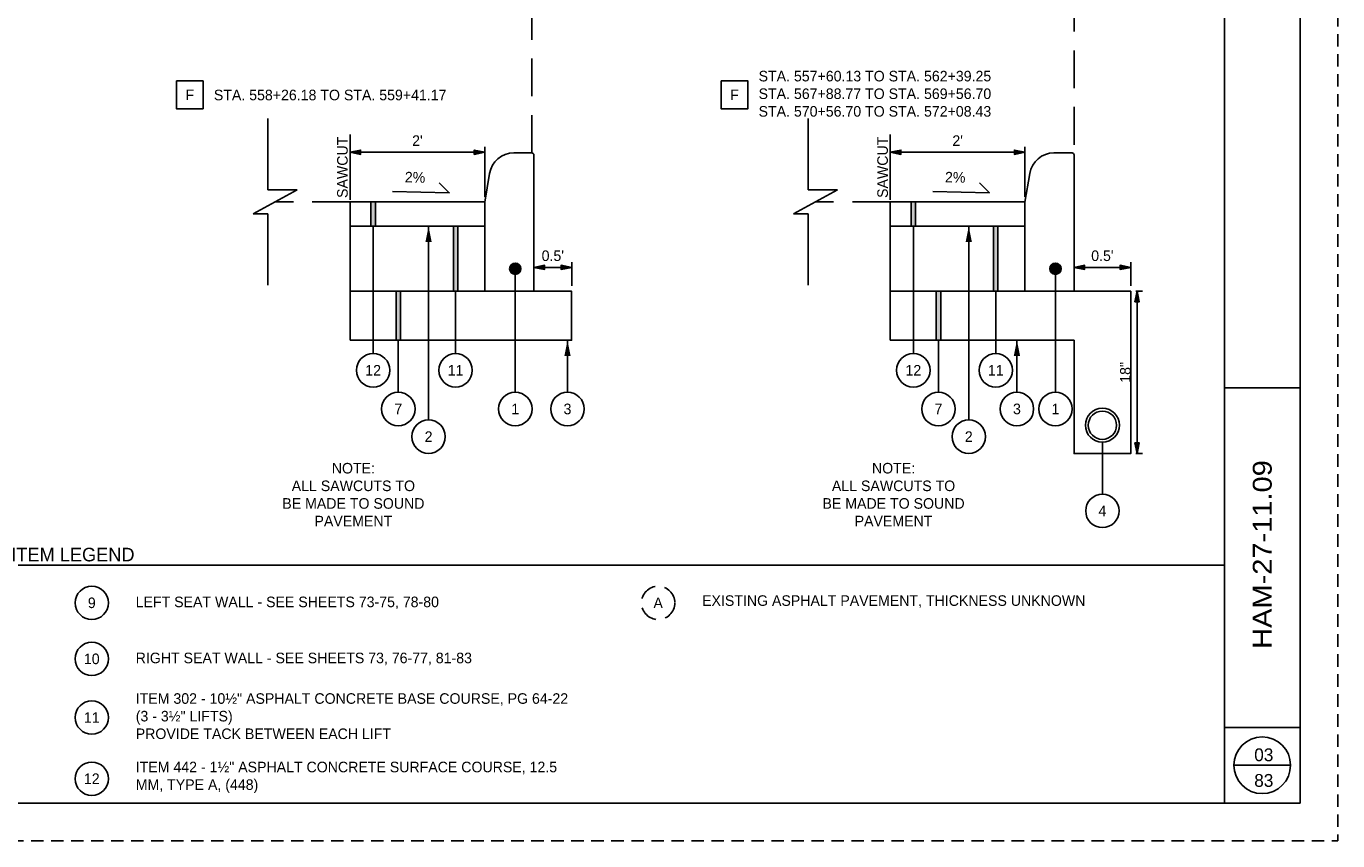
# Paper-space layout '113851GY001' of a CAD drawing. Header units: feet. Extents: x 0 to 55.7, y 0 to 22.
# Tile 11 of 21: x 16.6 to 34, y 0 to 10.8. Entities that reach past the tile are written whole.
import ezdxf
from ezdxf.enums import TextEntityAlignment as Align

# ---------------------------------------------------------------- set-up
doc = ezdxf.new("R2010")
doc.units = ezdxf.units.FT
doc.header["$MEASUREMENT"] = 0
for name, pattern in [('DASHED', [0.75, 0.5, -0.25]), ('DASHED2', [0.375, 0.25, -0.125]), ('OhDOT_USTN3', [0.22, 0.165, -0.055])]:
    doc.linetypes.add(name, pattern=pattern)
for name, color, linetype in [('C-ANNO-TEXT', 7, 'Continuous'), ('SH_Border', 7, 'Continuous'), ('SH_Cut_Line', 7, 'OhDOT_USTN3'), ('SH_Data', 7, 'Continuous'), ('TX_P_1', 7, 'Continuous'), ('TX_P_20', 7, 'Continuous'), ('TX_X_1', 7, 'Continuous'), ('XS_X_Pavt', 133, 'OhDOT_USTN3')]:
    doc.layers.add(name, color=color, linetype=linetype)
doc.styles.add('Font 70-Main Title', font='txt', dxfattribs={"width": 1.15, "height": 0.25})
doc.styles.add('Slanted-Normal', font='font31.shx', dxfattribs={"height": 0.14})
doc.styles.add('Straight-Normal', font='font30.shx', dxfattribs={"height": 0.14})
doc.styles.add('Straight-Sub Title', font='font30.shx', dxfattribs={"height": 0.17})
doc.dimstyles.new('Dec-1  Slanted', dxfattribs={"dimtxt": 0.14, "dimasz": 0.14, "dimexe": 0.07, "dimexo": 0.07, "dimgap": 0.07, "dimtad": 1, "dimdec": 1, "dimzin": 3, "dimdsep": 46, "dimtxsty": 'Slanted-Normal', "dimblk": 'Dim1', "dimcen": 0, "dimclrd": 95, "dimclre": 95, "dimclrt": 7, "dimadec": 1, "dimazin": 3, "dimtfac": 1, "dimtdec": 1, "dimtix": 1, "dimtofl": 0, "dimtmove": 1, "dimatfit": 3, "dimldrblk": 'Dim1', "dimfxl": 1, "dimtolj": 1, "dimtzin": 0, "dimlwd": -1, "dimlwe": -1, "dimarcsym": 0})
doc.dimstyles.new('Dec-1  Straight', dxfattribs={"dimtxt": 0.14, "dimasz": 0.14, "dimexe": 0.07, "dimexo": 0.07, "dimgap": 0.07, "dimtad": 1, "dimdec": 1, "dimzin": 3, "dimdsep": 46, "dimtxsty": 'Straight-Normal', "dimblk": 'Dim1', "dimcen": 0, "dimclrd": 95, "dimclre": 95, "dimclrt": 256, "dimadec": 1, "dimazin": 3, "dimtfac": 1, "dimtdec": 1, "dimtix": 1, "dimtofl": 0, "dimtmove": 1, "dimatfit": 3, "dimldrblk": 'Dim1', "dimfxl": 1, "dimtolj": 1, "dimtzin": 0, "dimlwd": -1, "dimlwe": -1, "dimarcsym": 0})

# ---------------------------------------------------------------- blocks, each defined once
blk = doc.blocks.new('BLKWO')
at = {"layer": 'SH_Border', "color": 7, "linetype": 'Continuous'}
for p, q in [((32.5, 0.5), (32.5, 21.5)), ((32.5, 6), (33.5, 6)), ((32.5, 1.5), (33.5, 1.5))]:
    blk.add_line(p, q, dxfattribs=at)
at = {"layer": 'SH_Border', "color": 7, "linetype": 'Continuous', "flags": 128}
blk.add_lwpolyline([(2, 21.5), (33.5, 21.5), (33.5, 0.5), (2, 0.5), (2, 21.5)], close=True, dxfattribs=at)
at = {"layer": 'SH_Cut_Line', "color": 7, "linetype": 'OhDOT_USTN3', "flags": 128}
blk.add_lwpolyline([(0, 0), (34, 0), (34, 22), (0, 22), (0, 0)], close=True, dxfattribs=at)
at = {"layer": 'SH_Data', "color": 7, "linetype": 'Continuous'}
blk.add_line((32.625, 1), (33.375, 1), dxfattribs=at)
blk.add_circle((33, 1), 0.375, dxfattribs=at)
at = {"layer": 'SH_Data', "style": 'Font 70-Main Title', "width": 1.15}
for tag, p in [('TITLEAREA2M', (33, 13.292)), ('TITLEAREA1', (33, 3.792))]:
    blk.add_attdef(tag, text='', height=0.25, rotation=90, dxfattribs=at).set_placement(p, align=Align.MIDDLE_CENTER)
at = {"layer": 'SH_Data', "style": 'Straight-Sub Title'}
for tag, p in [('SHEETNO', (33.02, 1.003)), ('SHEETTOTAL', (33.02, 0.663))]:
    blk.add_attdef(tag, text='', height=0.17, dxfattribs=at).set_placement(p, align=Align.BOTTOM_CENTER)
blk = doc.blocks.new('Dim1')
h = blk.add_hatch(color=4)
h.dxf.hatch_style = 1
h.paths.add_polyline_path([(0, 0), (-1, -0.2), (-1, 0.2)])
at = {"color": 4}
blk.add_lwpolyline([(0, 0), (-1, -0.2), (-1, 0.2), (0, 0)], dxfattribs=at)
blk = doc.blocks.new('*D624')
at = {"layer": 'C-ANNO-TEXT', "color": 95, "linetype": 'Continuous', "transparency": 16777216}
for p, q in [((31.328, 7.28), (31.412, 7.28)), ((31.342, 5.27), (31.342, 7.14)), ((31.328, 5.13), (31.412, 5.13))]:
    blk.add_line(p, q, dxfattribs=at)
at = {"layer": 'Defpoints', "color": 0, "transparency": 16777216}
for p in [(31.258, 7.28), (31.342, 7.28), (31.258, 5.13)]:
    blk.add_point(p, dxfattribs=at)
at = {"layer": 'C-ANNO-TEXT', "color": 95, "transparency": 16777216, "xscale": 0.14, "yscale": 0.14, "zscale": 0.14}
for p, rotation in [((31.342, 7.28), 90), ((31.342, 5.13), 270)]:
    blk.add_blockref('Dim1', p, dxfattribs=dict(at, rotation=rotation))
at = {"layer": 'C-ANNO-TEXT', "transparency": 16777216, "insert": (31.188, 6.205), "char_height": 0.14, "attachment_point": 5, "rotation": 90, "style": 'Straight-Normal'}
blk.add_mtext('\\A1;18"', dxfattribs=at)
blk = doc.blocks.new('*D625')
at = {"layer": 'C-ANNO-TEXT', "color": 95, "linetype": 'Continuous', "transparency": 16777216}
for p, q in [((28.074, 8.533), (28.074, 9.191)), ((28.214, 9.121), (29.718, 9.121)), ((29.858, 8.532), (29.858, 9.191))]:
    blk.add_line(p, q, dxfattribs=at)
at = {"layer": 'Defpoints', "color": 0, "transparency": 16777216}
for p in [(29.858, 9.121), (28.074, 8.463), (29.858, 8.462)]:
    blk.add_point(p, dxfattribs=at)
at = {"layer": 'C-ANNO-TEXT', "color": 95, "transparency": 16777216, "xscale": 0.14, "yscale": 0.14, "zscale": 0.14, "rotation": 180}
blk.add_blockref('Dim1', (28.074, 9.121), dxfattribs=at)
at = {"layer": 'C-ANNO-TEXT', "color": 95, "transparency": 16777216, "xscale": 0.14, "yscale": 0.14, "zscale": 0.14}
blk.add_blockref('Dim1', (29.858, 9.121), dxfattribs=at)
at = {"layer": 'C-ANNO-TEXT', "transparency": 16777216, "insert": (28.966, 9.275), "char_height": 0.14, "attachment_point": 5, "style": 'Straight-Normal'}
blk.add_mtext("\\A1;2'", dxfattribs=at)
blk = doc.blocks.new('*D626')
at = {"layer": 'C-ANNO-TEXT', "color": 95, "linetype": 'Continuous', "transparency": 16777216}
for p, q in [((20.92, 8.533), (20.92, 9.191)), ((21.06, 9.121), (22.564, 9.121)), ((22.704, 8.532), (22.704, 9.191))]:
    blk.add_line(p, q, dxfattribs=at)
at = {"layer": 'Defpoints', "color": 0, "transparency": 16777216}
for p in [(22.704, 9.121), (20.92, 8.463), (22.704, 8.462)]:
    blk.add_point(p, dxfattribs=at)
at = {"layer": 'C-ANNO-TEXT', "color": 95, "transparency": 16777216, "xscale": 0.14, "yscale": 0.14, "zscale": 0.14, "rotation": 180}
blk.add_blockref('Dim1', (20.92, 9.121), dxfattribs=at)
at = {"layer": 'C-ANNO-TEXT', "color": 95, "transparency": 16777216, "xscale": 0.14, "yscale": 0.14, "zscale": 0.14}
blk.add_blockref('Dim1', (22.704, 9.121), dxfattribs=at)
at = {"layer": 'C-ANNO-TEXT', "transparency": 16777216, "insert": (21.812, 9.275), "char_height": 0.14, "attachment_point": 5, "style": 'Straight-Normal'}
blk.add_mtext("\\A1;2'", dxfattribs=at)
blk = doc.blocks.new('*D627')
at = {"layer": 'Defpoints', "color": 0, "transparency": 16777216}
for p in [(23.855, 7.596), (23.355, 7.28), (23.855, 7.28)]:
    blk.add_point(p, dxfattribs=at)
at = {"layer": 'TX_P_20', "color": 95, "linetype": 'Continuous', "transparency": 16777216}
for p, q in [((23.355, 7.35), (23.355, 7.666)), ((23.855, 7.35), (23.855, 7.666)), ((23.495, 7.596), (23.715, 7.596))]:
    blk.add_line(p, q, dxfattribs=at)
at = {"layer": 'TX_P_20', "color": 95, "transparency": 16777216, "xscale": 0.14, "yscale": 0.14, "zscale": 0.14, "rotation": 180}
blk.add_blockref('Dim1', (23.355, 7.596), dxfattribs=at)
at = {"layer": 'TX_P_20', "color": 95, "transparency": 16777216, "xscale": 0.14, "yscale": 0.14, "zscale": 0.14}
blk.add_blockref('Dim1', (23.855, 7.596), dxfattribs=at)
at = {"layer": 'TX_P_20', "color": 7, "transparency": 16777216, "insert": (23.605, 7.749), "char_height": 0.14, "attachment_point": 5, "style": 'Slanted-Normal'}
blk.add_mtext("\\A1;0.5'", dxfattribs=at)
blk = doc.blocks.new('*D628')
at = {"layer": 'Defpoints', "color": 0, "transparency": 16777216}
for p in [(31.258, 7.596), (30.508, 7.28), (31.258, 7.28)]:
    blk.add_point(p, dxfattribs=at)
at = {"layer": 'TX_P_20', "color": 95, "linetype": 'Continuous', "transparency": 16777216}
for p, q in [((30.508, 7.35), (30.508, 7.666)), ((31.258, 7.35), (31.258, 7.666)), ((30.648, 7.596), (31.118, 7.596))]:
    blk.add_line(p, q, dxfattribs=at)
at = {"layer": 'TX_P_20', "color": 95, "transparency": 16777216, "xscale": 0.14, "yscale": 0.14, "zscale": 0.14, "rotation": 180}
blk.add_blockref('Dim1', (30.508, 7.596), dxfattribs=at)
at = {"layer": 'TX_P_20', "color": 95, "transparency": 16777216, "xscale": 0.14, "yscale": 0.14, "zscale": 0.14}
blk.add_blockref('Dim1', (31.258, 7.596), dxfattribs=at)
at = {"layer": 'TX_P_20', "color": 7, "transparency": 16777216, "insert": (30.883, 7.749), "char_height": 0.14, "attachment_point": 5, "style": 'Slanted-Normal'}
blk.add_mtext("\\A1;0.5'", dxfattribs=at)

psp = doc.layouts.new('113851GY001')

# ---------------------------------------------------------------- hatches: boundary and pattern name
for points in [[(21.19656, 8.14048), (21.25535, 8.14048), (21.25535, 8.46259), (21.19656, 8.46259)], [(28.34998, 8.14048), (28.40877, 8.14048), (28.40877, 8.46259), (28.34998, 8.46259)], [(22.28796, 7.27999), (22.34675, 7.27999), (22.34675, 8.14048), (22.28796, 8.14048)], [(29.44137, 7.27999), (29.50016, 7.27999), (29.50016, 8.14048), (29.44137, 8.14048)], [(21.52939, 6.62979), (21.58818, 6.62979), (21.58818, 7.27998), (21.52939, 7.27998)], [(28.68281, 6.6298), (28.74159, 6.6298), (28.74159, 7.27999), (28.68281, 7.27999)]]:
    psp.add_hatch(color=256).paths.add_polyline_path(points)
at = {"layer": 'C-ANNO-TEXT'}
h = psp.add_hatch(color=256, dxfattribs=at)
h.dxf.hatch_style = 1
h.paths.add_polyline_path([(22.00191, 7.93048), (21.95991, 8.14048), (21.91791, 7.93048)])
h = psp.add_hatch(color=256, dxfattribs=at)
h.dxf.hatch_style = 1
h.paths.add_polyline_path([(29.15532, 7.93048), (29.11332, 8.14048), (29.07132, 7.93048)])
h = psp.add_hatch(color=256, dxfattribs=at)
h.dxf.hatch_style = 1
edge = h.paths.add_edge_path()
edge.add_arc((23.10803, 7.57726), 0.075, 180, 540, ccw=False)
h = psp.add_hatch(color=256, dxfattribs=at)
h.dxf.hatch_style = 1
edge = h.paths.add_edge_path()
edge.add_arc((30.26144, 7.57726), 0.075, 180, 540, ccw=False)
h = psp.add_hatch(color=256, dxfattribs=at)
h.dxf.hatch_style = 1
h.paths.add_polyline_path([(23.84146, 6.4198), (23.79946, 6.6298), (23.75746, 6.4198)])
h = psp.add_hatch(color=256, dxfattribs=at)
h.dxf.hatch_style = 1
h.paths.add_polyline_path([(29.79327, 6.4198), (29.75127, 6.6298), (29.70927, 6.4198)])

# ---------------------------------------------------------------- linework, layer by layer
for p, q in [((19.83224, 8.62279), (19.83224, 9.56971)), ((26.98565, 8.6228), (26.98565, 9.56971)), ((23.35468, 8.86815), (23.35468, 8.22304)), ((30.50809, 8.86815), (30.50809, 8.22305)), ((20.22014, 8.62279), (19.63709, 8.30499)), ((19.83224, 8.62279), (20.22014, 8.62279)), ((27.37356, 8.6228), (26.7905, 8.30499)), ((26.98565, 8.6228), (27.37356, 8.6228)), ((19.63709, 8.30499), (19.83224, 8.30499)), ((19.83224, 7.35807), (19.83224, 8.30499)), ((23.35468, 8.22304), (23.35468, 7.70372)), ((26.7905, 8.30499), (26.98565, 8.30499)), ((26.98565, 7.35807), (26.98565, 8.30499)), ((30.50809, 8.22305), (30.50809, 7.70372)), ((20.91976, 7.27998), (22.81533, 7.27999)), ((28.07317, 7.27999), (29.96874, 7.27999))]:
    psp.add_line(p, q, dxfattribs=at)
for centre, radius in [((23.10803, 7.57726), 0.075), ((30.26144, 7.57726), 0.075), ((30.88309, 5.5048), 0.225), ((30.88309, 5.5048), 0.1875)]:
    psp.add_circle(centre, radius, dxfattribs=at)
at = {"layer": 'SH_Data'}
psp.add_lwpolyline([(2, 3.65143), (32.5, 3.65143)], dxfattribs=at)
at = {"layer": 'TX_P_1'}
for p, q in [((21.22596, 8.14048), (21.22596, 6.45386)), ((21.95991, 8.14048), (21.95991, 5.57484)), ((28.37937, 8.14048), (28.37937, 6.45386)), ((29.11332, 8.14048), (29.11332, 5.57484)), ((23.10803, 7.57726), (23.10803, 5.94133)), ((30.26144, 7.57726), (30.26144, 5.94133)), ((22.31736, 7.27999), (22.31736, 6.45386)), ((29.47077, 7.27999), (29.47077, 6.45386)), ((21.55879, 6.62979), (21.55879, 5.94133)), ((23.79946, 6.6298), (23.79946, 5.94133)), ((28.7122, 6.6298), (28.7122, 5.94133)), ((29.75127, 6.6298), (29.75127, 5.94133)), ((30.88309, 5.2798), (30.88309, 4.59133))]:
    psp.add_line(p, q, dxfattribs=at)
at = {"layer": 'TX_P_1', "flags": 128}
for points in [[(18.62033, 10.06539), (18.97429, 10.06539), (18.97429, 9.69698), (18.62033, 9.69698)], [(25.83431, 10.06539), (26.18826, 10.06539), (26.18826, 9.69698), (25.83431, 9.69698)]]:
    psp.add_lwpolyline(points, close=True, dxfattribs=at)
at = {"layer": 'TX_P_1'}
for centre, radius in [((21.22596, 6.23235), 0.2215), ((22.31736, 6.23236), 0.2215), ((28.37937, 6.23236), 0.2215), ((29.47077, 6.23236), 0.2215), ((21.55879, 5.71983), 0.2215), ((23.10803, 5.71983), 0.2215), ((23.79946, 5.71983), 0.2215), ((28.7122, 5.71983), 0.2215), ((29.75127, 5.71983), 0.2215), ((30.26144, 5.71983), 0.2215), ((21.95991, 5.35334), 0.2215), ((29.11332, 5.35334), 0.2215), ((30.88309, 4.36983), 0.2215), ((17.5, 3.15143), 0.2204), ((17.5, 2.40896), 0.2204), ((17.5, 1.63252), 0.2204), ((17.5, 0.82213), 0.2204)]:
    psp.add_circle(centre, radius, dxfattribs=at)
at = {"layer": 'TX_P_20', "linetype": 'DASHED'}
for points in [[(23.32758, 15.17602), (23.32759, 11.22086), (30.50809, 11.22086), (30.50809, 9.08477)], [(23.32759, 9.11186), (23.32759, 11.22086)]]:
    psp.add_lwpolyline(points, dxfattribs=at)
at = {"layer": 'TX_P_20'}
for points in [[(20.91946, 8.49109), (20.91946, 9.35609)], [(28.07287, 8.49109), (28.07287, 9.35609)], [(21.48336, 8.59985), (22.23321, 8.58486), (22.10062, 8.71744)], [(28.63677, 8.59986), (29.38662, 8.58486), (29.25404, 8.71744)], [(20.91976, 7.27998), (20.92037, 8.46259)], [(22.70465, 8.46259), (20.92037, 8.46259)], [(28.07317, 7.27999), (28.07378, 8.46259)], [(29.85807, 8.46259), (28.07378, 8.46259)], [(22.70449, 8.14048), (20.9202, 8.14048)], [(29.8579, 8.14048), (28.07362, 8.14048)], [(23.35468, 6.6298), (23.85468, 6.6298), (23.85468, 7.27999), (20.91976, 7.27998), (20.91976, 6.62979)], [(30.50809, 6.6298), (30.50809, 6.6298), (30.50809, 5.1298), (31.25809, 5.1298), (31.25809, 7.27999), (28.07317, 7.27999), (28.07317, 6.6298)], [(23.35468, 6.6298), (20.91976, 6.62979)], [(30.50809, 6.6298), (28.07317, 6.6298)]]:
    psp.add_lwpolyline(points, dxfattribs=at)
at = {"layer": 'TX_P_20', "flags": 128}
for points in [[(23.35468, 9.08477), (23.35468, 7.27999), (22.70449, 7.27999), (22.70449, 8.46167), (22.76758, 8.84021, -0.36662936), (23.08825, 9.11186), (23.32759, 9.11186, -0.41421356), (23.35468, 9.08477)], [(30.50809, 9.08477), (30.50809, 7.27999), (29.8579, 7.27999), (29.8579, 8.46167), (29.92099, 8.84021, -0.36662936), (30.24166, 9.11186), (30.481, 9.11186, -0.41421356), (30.50809, 9.08477)]]:
    psp.add_lwpolyline(points, format="xyb", dxfattribs=at)
for points in [[(21.25535, 8.46259), (21.19656, 8.46259), (21.19656, 8.14048), (21.25535, 8.14048)], [(28.40877, 8.46259), (28.34998, 8.46259), (28.34998, 8.14048), (28.40877, 8.14048)], [(22.34675, 8.14048), (22.28796, 8.14048), (22.28796, 7.27999), (22.34675, 7.27999)], [(29.50016, 8.14048), (29.44137, 8.14048), (29.44137, 7.27999), (29.50016, 7.27999)], [(21.58818, 7.27998), (21.52939, 7.27998), (21.52939, 6.62979), (21.58818, 6.62979)], [(28.74159, 7.27999), (28.68281, 7.27999), (28.68281, 6.6298), (28.74159, 6.6298)]]:
    psp.add_lwpolyline(points, close=True, dxfattribs=at)
at = {"layer": 'TX_X_1', "linetype": 'DASHED2'}
psp.add_circle((25, 3.15143), 0.2204, dxfattribs=at)
at = {"layer": 'XS_X_Pavt', "linetype": 'DASHED'}
for points in [[(20.92037, 8.46259), (19.92718, 8.46311)], [(28.07378, 8.46259), (27.08059, 8.46311)]]:
    psp.add_lwpolyline(points, dxfattribs=at)

# ---------------------------------------------------------------- block references
at = {"layer": 'C-ANNO-TEXT'}
ref = psp.add_blockref('BLKWO', (0, 0), dxfattribs=at)
ref.add_attrib('TITLEAREA1', 'HAM-27-11.09', dxfattribs={"layer": 'SH_Data', "height": 0.25, "rotation": 90, "style": 'Font 70-Main Title', "width": 1.15}).set_placement((33, 3.79167), align=Align.MIDDLE_CENTER)
ref.add_attrib('SHEETTOTAL', '83', dxfattribs={"layer": 'SH_Data', "height": 0.17, "style": 'Straight-Sub Title'}).set_placement((33.0203, 0.66338), align=Align.BOTTOM_CENTER)
ref.add_attrib('SHEETNO', '03', dxfattribs={"layer": 'SH_Data', "height": 0.17, "style": 'Straight-Sub Title'}).set_placement((33.0203, 1.00308), align=Align.BOTTOM_CENTER)

# ---------------------------------------------------------------- texts
at = {"layer": 'C-ANNO-TEXT', "char_height": 0.14, "attachment_point": 5, "rotation": 90, "style": 'Straight-Normal'}
for insert in [(20.8198, 8.92111), (27.97321, 8.92112)]:
    psp.add_mtext('\\A1;SAWCUT', dxfattribs=dict(at, insert=insert))
at = {"layer": 'C-ANNO-TEXT', "char_height": 0.14, "attachment_point": 1, "rotation": 358.854237, "style": 'Straight-Normal'}
for insert in [(21.647, 8.86188), (28.80041, 8.86188)]:
    psp.add_mtext_dynamic_manual_height_columns('2%', width=0.3354416, gutter_width=1.5, heights=[0], dxfattribs=dict(at, insert=insert))
at = {"layer": 'C-ANNO-TEXT', "char_height": 0.14, "width": 1.9147333, "attachment_point": 5, "rotation": 359.999798, "style": 'Straight-Normal'}
for insert in [(20.96398, 4.58534), (28.1174, 4.58534)]:
    psp.add_mtext('\\A1;NOTE: \\PALL SAWCUTS TO BE MADE TO SOUND PAVEMENT', dxfattribs=dict(at, insert=insert))
at = {"layer": 'SH_Data', "style": 'Slanted-Normal'}
for s, width, gutter_width, heights, insert, char_height, attachment_point in [('F', 0.5064558, 1.5, [0], (18.79731, 9.88118), 0.14, 5), ('F', 0.5064558, 1.5, [0], (26.01128, 9.88118), 0.14, 5), ('12', 0.1066232, 1.005, [0], (21.22596, 6.23235), 0.1407, 5), ('11', 0.1066232, 1.005, [0], (22.31736, 6.23236), 0.1407, 5), ('12', 0.1066232, 1.005, [0], (28.37937, 6.23236), 0.1407, 5), ('11', 0.1066232, 1.005, [0], (29.47077, 6.23236), 0.1407, 5), ('7', 0.1407, 1.005, [0], (21.55879, 5.71983), 0.1407, 5), ('1', 0.1066232, 1.005, [0], (23.10803, 5.71983), 0.1407, 5), ('7', 0.1407, 1.005, [0], (28.7122, 5.71983), 0.1407, 5), ('1', 0.1066232, 1.005, [0], (30.26144, 5.71983), 0.1407, 5), ('2', 0.1066232, 1.005, [0], (21.95991, 5.35334), 0.1407, 5), ('2', 0.1066232, 1.005, [0], (29.11332, 5.35334), 0.1407, 5), ('4', 0.1066232, 1.005, [0], (30.88309, 4.36983), 0.1407, 5), ('\\A1;ITEM LEGEND', 5.8397203, 1, [0], (17.25, 3.69893), 0.18, 8), ('9', 0.3376372, 1, [0], (17.5, 3.15143), 0.14, 5), ('\\A1;LEFT SEAT WALL - SEE SHEETS 73-75, 78-80', 5.8397203, 1, [0], (18.08118, 3.15143), 0.14, 4), ('A', 0.3376372, 1, [0], (25, 3.15143), 0.14, 5), ('\\A1;EXISTING ASPHALT PAVEMENT, THICKNESS UNKNOWN', 5.6480667, 1, [0], (25.58187, 3.16892), 0.14, 4), ('10', 0.3376372, 1, [0], (17.5, 2.40896), 0.14, 5), ('\\A1;RIGHT SEAT WALL - SEE SHEETS 73, 76-77, 81-83', 5.8397203, 1, [0], (18.08118, 2.40896), 0.14, 4), ('\\A1;ITEM 302 - 10½" ASPHALT CONCRETE BASE COURSE, PG 64-22 (3 - 3½" LIFTS)\\PPROVIDE TACK BETWEEN EACH LIFT', 5.8397203, 1, [0], (18.08187, 1.65001), 0.14, 4), ('11', 0.2224758, 1, [0.12], (17.5, 1.63252), 0.14, 5), ('12', 0.4240077, 1, [0.03123], (17.5, 0.82213), 0.14, 5), ('\\A1;ITEM 442 - 1½" ASPHALT CONCRETE SURFACE COURSE, 12.5 MM, TYPE A, (448)', 5.8397203, 1, [0], (18.08187, 0.83964), 0.14, 4)]:
    psp.add_mtext_dynamic_manual_height_columns(s, width=width, gutter_width=gutter_width, heights=heights, dxfattribs=dict(at, insert=insert, char_height=char_height, attachment_point=attachment_point))
at = {"layer": 'SH_Data', "char_height": 0.1407, "attachment_point": 5, "rotation": 0.000202, "style": 'Slanted-Normal'}
for insert in [(23.79946, 5.71983), (29.75127, 5.71983)]:
    psp.add_mtext_dynamic_manual_height_columns('3', width=0.1066232, gutter_width=1.005, heights=[0], dxfattribs=dict(at, insert=insert))
at = {"layer": 'TX_P_20', "char_height": 0.14, "attachment_point": 1, "style": 'Slanted-Normal'}
for s, width, insert in [('STA. 557+60.13 TO STA. 562+39.25\\PSTA. 567+88.77 TO STA. 569+56.70\\PSTA. 570+56.70 TO STA. 572+08.43', 4.1857081, (26.33016, 10.19941)), ('STA. 558+26.18 TO STA. 559+41.17', 4.0904881, (19.11618, 9.94941))]:
    psp.add_mtext_dynamic_manual_height_columns(s, width=width, gutter_width=0.7, heights=[0], dxfattribs=dict(at, insert=insert))

# ---------------------------------------------------------------- dimensions: what is measured, and where the dimension line sits
at = {"layer": 'C-ANNO-TEXT'}
for base, p1, p2, picture, middle in [((22.70449, 9.12144), (20.92037, 8.46259), (22.70449, 8.46167), '*D626', (21.81243, 9.27477)), ((29.8579, 9.12144), (28.07378, 8.46259), (29.8579, 8.46167), '*D625', (28.96584, 9.27477))]:
    dim = psp.add_linear_dim(base=base, p1=p1, p2=p2, angle=180, text="2'", dimstyle='Dec-1  Straight', override={"dimpost": "'"}, dxfattribs=at)
    dim.commit()
    dim.dimension.update_dxf_attribs({"geometry": picture, "text_midpoint": middle})
dim = psp.add_aligned_dim(p1=(31.25809, 5.1298), p2=(31.25809, 7.28), distance=-0.08358, text='18"', dimstyle='Dec-1  Straight', override={"dimpost": "'"}, dxfattribs=at)
dim.commit()
dim.dimension.update_dxf_attribs({"geometry": '*D624', "text_midpoint": (31.18833, 6.2049)})
at = {"layer": 'TX_P_20'}
dim = psp.add_linear_dim(base=(23.85468, 7.59616), p1=(23.35468, 7.27999), p2=(23.85468, 7.27999), angle=180, dimstyle='Dec-1  Slanted', override={"dimpost": "'"}, dxfattribs=at)
dim.commit()
dim.dimension.update_dxf_attribs({"geometry": '*D627', "text_midpoint": (23.60468, 7.74949)})
dim = psp.add_linear_dim(base=(31.25809, 7.59616), p1=(30.50809, 7.27999), p2=(31.25809, 7.27999), angle=180, text="0.5'", dimstyle='Dec-1  Slanted', override={"dimpost": "'"}, dxfattribs=at)
dim.commit()
dim.dimension.update_dxf_attribs({"geometry": '*D628', "text_midpoint": (30.88309, 7.7495)})

doc.saveas('drawing.dxf')
